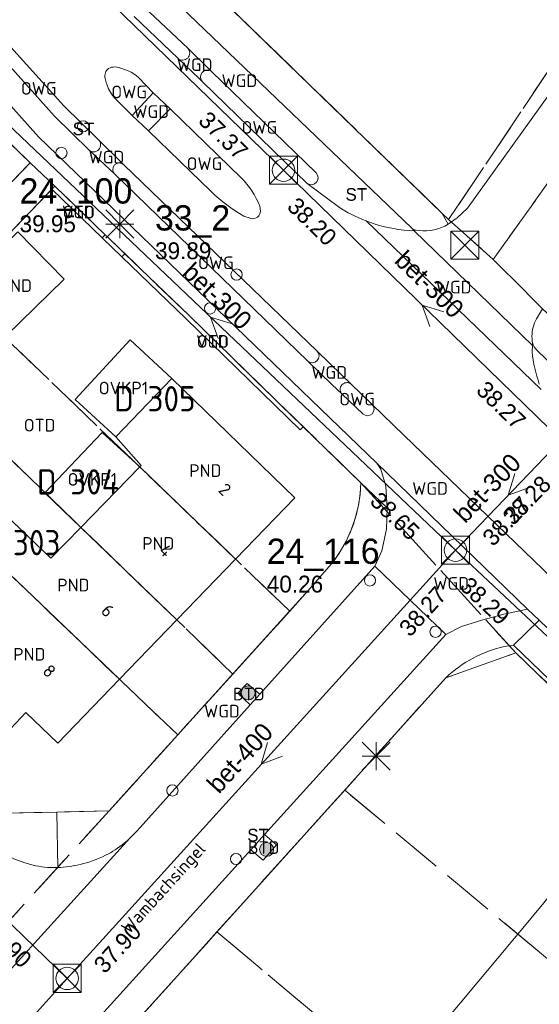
# Model space of a CAD drawing. Header units: metres. Extents: x 207644 to 210135, y 370459 to 373417.
# Tile 180 of 256: x 208944 to 208981, y 371761 to 371832. Entities that reach past the tile are written whole.
import ezdxf
from ezdxf.enums import TextEntityAlignment as Align

# ---------------------------------------------------------------- set-up
doc = ezdxf.new("R2010")
doc.units = ezdxf.units.M
doc.linetypes.add('HIDDEN2', pattern=[4.7625, 3.175, -1.5875])
for name, color, linetype in [('BTD', 7, 'Continuous'), ('combi_kolk', 7, 'Continuous'), ('CON_BxH300x300mm', 7, 'Continuous'), ('CON_BxH400x400mm', 7, 'Continuous'), ('DMM_BxH300x300mm', 7, 'Continuous'), ('DMM_BxH400x400mm', 7, 'Continuous'), ('GB', 1, 'Continuous'), ('GB07', 1, 'Continuous'), ('GB11', 1, 'Continuous'), ('INV_BxH300x300mm', 7, 'Continuous'), ('INV_BxH400x400mm', 7, 'Continuous'), ('KAD_perceelnummer', 212, 'Continuous'), ('KAD_sectie', 212, 'Continuous'), ('KAD_Vastgesteld_Perceel', 212, 'Continuous'), ('KO_INSPECTIE', 7, 'Continuous'), ('NAR', 7, 'Continuous'), ('NLV_inspectieput', 7, 'Continuous'), ('NNR_inspectieput', 7, 'Continuous'), ('NOD_inspectieput', 7, 'Continuous'), ('ORL', 7, 'Continuous'), ('OTD', 7, 'Continuous'), ('OVKP1', 7, 'Continuous'), ('OWG', 7, 'Continuous'), ('PIJL', 7, 'Continuous'), ('PND', 7, 'Continuous'), ('VGO', 7, 'Continuous'), ('WGD', 7, 'Continuous')]:
    doc.layers.add(name, color=color, linetype=linetype)
for name, color, linetype, lineweight in [('GBOR', 7, 'Continuous', 25), ('GMV', 7, 'Continuous', 25), ('GP1', 7, 'Continuous', 30), ('Q21_lantaarnpaal', 1, 'Continuous', 0), ('Q26_boom', 72, 'Continuous', 0), ('Q28_rioolput', 153, 'Continuous', 0)]:
    doc.layers.add(name, color=color, linetype=linetype, lineweight=lineweight)
doc.styles.add('ISO', font='isocpeur.ttf', dxfattribs={"height": 1})
doc.styles.add('ISOCP', font='ISOCP.shx', dxfattribs={"height": 1.8})

# ---------------------------------------------------------------- blocks, each defined once
blk = doc.blocks.new('ACMAP_ANN_TEMPLATE_Vastgesteld_Perceelnummer')
at = {"layer": 'KAD_perceelnummer', "style": 'ISOCP'}
blk.add_attdef('Perceelnummer', text='', height=1.8, dxfattribs=at).set_placement((0, 0), align=Align.MIDDLE)
at = {"layer": 'KAD_sectie', "style": 'ISOCP'}
blk.add_attdef('sectie', text='', height=1.8, dxfattribs=at).set_placement((-2.7, 0), align=Align.MIDDLE_RIGHT)
blk = doc.blocks.new('Q26')
blk.add_hatch(color=256).paths.add_polyline_path([(-0.452, -0.01, 1), (0.548, -0.01, 1)])
blk.add_circle((0.048, -0.01), 0.5)
blk = doc.blocks.new('Q21')
for p, q in [((-1, 1), (0, 0)), ((0, 1), (0, 0)), ((0, 0), (1, 1)), ((-1, 0), (0, 0)), ((-1, -1), (0, 0)), ((0, 0), (1, 0)), ((0, 0), (0, -1)), ((0, 0), (1, -1))]:
    blk.add_line(p, q)
blk = doc.blocks.new('Q28')
at = {"linetype": 'Continuous'}
for p, q in [((-1, -1), (1, 1)), ((-1, 1), (1, -1))]:
    blk.add_line(p, q, dxfattribs=at)
blk.add_lwpolyline([(1, 1), (1, -1), (-1, -1), (-1, 1)], close=True)

msp = doc.modelspace()

# ---------------------------------------------------------------- linework, layer by layer
at = {"layer": 'combi_kolk', "color": 253, "lineweight": 13}
for centre in [(208948.38, 371824), (208946.83, 371822.11), (208959.31, 371813.44), (208957.42, 371811.03), (208968.81, 371791.66), (208973.48, 371788), (208954.74, 371776.7), (208959.27, 371771.82)]:
    msp.add_circle(centre, 0.4, dxfattribs=at)
at = {"layer": 'CON_BxH300x300mm', "color": 253, "linetype": 'Continuous', "lineweight": 13}
for points in [[(208962.65, 371820.87), (208926.14, 371856.26)], [(208940, 371827), (208974.9, 371793.82)], [(208962.65, 371820.87), (208982.43, 371801.66)], [(208974.9, 371793.82), (208982.43, 371801.66)], [(208947.24, 371763.32), (208919.21, 371732.22)]]:
    msp.add_lwpolyline(points, dxfattribs=at)
at = {"layer": 'CON_BxH400x400mm', "color": 253, "linetype": 'Continuous', "lineweight": 13}
for points in [[(208947.24, 371763.32), (208974.9, 371793.82)], [(208974.9, 371793.82), (209010.2, 371760.71)], [(208917.79, 371791.82), (208947.24, 371763.32)]]:
    msp.add_lwpolyline(points, dxfattribs=at)
at = {"layer": 'GB', "color": 253, "linetype": 'Continuous', "lineweight": 13}
for points in [[(208954.687, 371806.031), (208950.7, 371801.877)], [(208963.464, 371797.544), (208954.687, 371806.031)], [(208952.407, 371799.739), (208948.218, 371795.441)], [(208952.407, 371799.739), (208952.504, 371799.838)], [(208959.238, 371793.174), (208963.464, 371797.544)], [(208948.218, 371795.441), (208946.083, 371793.251)], [(208955.051, 371788.844), (208959.238, 371793.174)], [(208955.051, 371788.844), (208950.969, 371784.623)], [(208946.57, 371780.074), (208950.969, 371784.623)], [(208940.353, 371778.085), (208944.306, 371782.264)], [(208944.306, 371782.264), (208946.57, 371780.074)], [(208979.335, 371766.476), (208984.776, 371773.02)], [(208973.796, 371759.813), (208979.335, 371766.476)]]:
    msp.add_lwpolyline(points, dxfattribs=at)
at = {"layer": 'GB07', "color": 253, "linetype": 'Continuous', "lineweight": 13}
for points in [[(208952.407, 371799.739), (208959.238, 371793.174)], [(208948.218, 371795.441), (208955.051, 371788.844)], [(208950.969, 371784.623), (208940.314, 371794.808)], [(208991.969, 371755.966), (208979.335, 371766.476)]]:
    msp.add_lwpolyline(points, dxfattribs=at)
at = {"layer": 'GB11', "color": 253, "linetype": 'Continuous', "lineweight": 13}
for points in [[(208939.598, 371812.454), (208943.719, 371816.494), (208947.027, 371813.12), (208942.905, 371809.079), (208939.598, 371812.454)], [(208952.504, 371799.838), (208950.7, 371801.877)], [(208946.083, 371793.251), (208942.225, 371796.907)]]:
    msp.add_lwpolyline(points, dxfattribs=at)
at = {"layer": 'GBOR', "color": 253, "linetype": 'Continuous', "lineweight": 13}
msp.add_lwpolyline([(208953.039, 371823.681), (208954.584, 371825.238)], dxfattribs=at)
at = {"layer": 'GMV', "color": 253, "linetype": 'Continuous', "lineweight": 13}
for points in [[(208946.481, 371844.452), (208973.958, 371817.802)], [(208944.614, 371821.409), (208922.543, 371842.744)], [(208975.757, 371818.162), (208991.359, 371839.922)], [(208971.785, 371816.745), (208954.192, 371833.625)], [(208952.698, 371832.522), (208955.828, 371829.565)], [(208947.002, 371825.455), (208941.669, 371831.359)], [(208952.02, 371831.818), (208955.127, 371828.848)], [(208940.94, 371830.731), (208946.329, 371824.732)], [(208939.862, 371829.201), (208945.197, 371823.256)], [(208955.828, 371829.565), (208957.521, 371827.917)], [(208955.127, 371828.848), (208956.661, 371827.377)], [(208949.965, 371827.81), (208949.945, 371827.719)], [(208950, 371827.897), (208949.965, 371827.81)], [(208950.047, 371827.978), (208950, 371827.897)], [(208950.11, 371828.047), (208950.047, 371827.978)], [(208950.196, 371828.116), (208950.11, 371828.047)], [(208950.293, 371828.169), (208950.196, 371828.116)], [(208950.398, 371828.205), (208950.293, 371828.169)], [(208950.507, 371828.223), (208950.398, 371828.205)], [(208951.335, 371828.053), (208951.069, 371828.151)], [(208951.597, 371827.945), (208951.335, 371828.053)], [(208951.793, 371827.852), (208951.597, 371827.945)], [(208951.98, 371827.743), (208951.793, 371827.852)], [(208952.16, 371827.622), (208951.98, 371827.743)], [(208964.971, 371820.682), (208957.521, 371827.917)], [(208949.962, 371827.314), (208950.013, 371827.118)], [(208950.013, 371827.118), (208950.079, 371826.926)], [(208952.33, 371827.489), (208952.16, 371827.622)], [(208953.378, 371826.39), (208952.33, 371827.489)], [(208956.889, 371827.158), (208956.661, 371827.377)], [(208964.348, 371819.934), (208956.889, 371827.158)], [(208950.079, 371826.926), (208950.187, 371826.67)], [(208950.187, 371826.67), (208950.316, 371826.424)], [(208950.316, 371826.424), (208950.47, 371826.192)], [(208953.378, 371826.39), (208951.874, 371824.766)], [(208953.378, 371826.39), (208954.584, 371825.238)], [(208950.47, 371826.192), (208950.65, 371825.98)], [(208950.65, 371825.98), (208951.874, 371824.766)], [(208949.478, 371823.037), (208947.002, 371825.455)], [(208959.632, 371820.344), (208954.584, 371825.238)], [(208946.329, 371824.732), (208948.796, 371822.306)], [(208951.874, 371824.766), (208953.039, 371823.681)], [(208953.039, 371823.681), (208957.494, 371819.352)], [(208945.197, 371823.256), (208969.31, 371800.002)], [(208950.965, 371821.574), (208949.478, 371823.037)], [(208950.63, 371820.582), (208948.796, 371822.306)], [(208920.529, 371796.479), (208944.614, 371821.409)], [(208944.614, 371821.409), (208946.357, 371819.736)], [(208951.285, 371821.259), (208950.965, 371821.574)], [(208965.038, 371807.99), (208951.285, 371821.259)], [(208964.376, 371807.286), (208950.63, 371820.582)], [(208946.149, 371819.519), (208922.397, 371794.727)], [(208946.149, 371819.519), (208946.357, 371819.736)], [(208949.744, 371816.056), (208946.149, 371819.519)], [(208949.952, 371816.272), (208946.357, 371819.736)], [(208964.348, 371819.934), (208966.543, 371818.283)], [(208961.003, 371817.963), (208960.955, 371818.31)], [(208975.028, 371817.478), (208975.757, 371818.162)], [(208959.835, 371817.604), (208960.342, 371817.43)], [(208981.014, 371805.256), (208968.531, 371817.259)], [(208973.958, 371817.802), (208974.386, 371817.03)], [(208974.386, 371817.03), (208975.028, 371817.478)], [(208971.785, 371816.745), (208971.967, 371816.563)], [(208971.967, 371816.563), (208980.381, 371808.392)], [(208972.293, 371816.577), (208972.1, 371816.598)], [(208949.744, 371816.056), (208949.952, 371816.272)], [(208951.145, 371814.706), (208949.744, 371816.056)], [(208951.145, 371814.706), (208951.353, 371814.922)], [(208951.145, 371814.706), (208955.691, 371810.325)], [(208951.353, 371814.922), (208955.9, 371810.541)], [(208981.102, 371811.011), (208980.679, 371810.281)], [(208955.691, 371810.325), (208963.848, 371802.394)], [(208955.9, 371810.541), (208964.057, 371802.61)], [(208980.354, 371808.862), (208980.353, 371809.063)], [(208980.381, 371808.392), (208980.356, 371807.939)], [(208980.381, 371808.392), (208980.392, 371808.585)], [(208980.7, 371808.059), (209006.801, 371782.869)], [(208965.038, 371807.99), (208966.78, 371806.311)], [(208964.376, 371807.286), (208966.102, 371805.608)], [(208966.78, 371806.311), (208967.442, 371805.671)], [(208966.102, 371805.608), (208966.831, 371804.917)], [(208966.691, 371805.311), (208966.689, 371805.268)], [(208966.689, 371805.268), (208966.69, 371805.225)], [(208966.69, 371805.225), (208966.695, 371805.182)], [(208966.698, 371805.354), (208966.691, 371805.311)], [(208966.708, 371805.396), (208966.698, 371805.354)], [(208966.722, 371805.437), (208966.708, 371805.396)], [(208966.739, 371805.476), (208966.722, 371805.437)], [(208966.76, 371805.514), (208966.739, 371805.476)], [(208966.784, 371805.55), (208966.76, 371805.514)], [(208966.811, 371805.584), (208966.784, 371805.55)], [(208966.841, 371805.615), (208966.811, 371805.584)], [(208966.874, 371805.643), (208966.841, 371805.615)], [(208966.909, 371805.669), (208966.874, 371805.643)], [(208966.946, 371805.691), (208966.909, 371805.669)], [(208966.985, 371805.709), (208966.946, 371805.691)], [(208967.025, 371805.725), (208966.985, 371805.709)], [(208967.067, 371805.736), (208967.025, 371805.725)], [(208967.109, 371805.744), (208967.067, 371805.736)], [(208967.152, 371805.748), (208967.109, 371805.744)], [(208967.196, 371805.749), (208967.152, 371805.748)], [(208967.239, 371805.745), (208967.196, 371805.749)], [(208967.281, 371805.738), (208967.239, 371805.745)], [(208967.323, 371805.727), (208967.281, 371805.738)], [(208967.364, 371805.712), (208967.323, 371805.727)], [(208967.403, 371805.694), (208967.364, 371805.712)], [(208967.442, 371805.671), (208967.403, 371805.694)], [(208968.972, 371804.193), (208967.442, 371805.671)], [(208966.695, 371805.182), (208966.704, 371805.139)], [(208966.704, 371805.139), (208966.717, 371805.098)], [(208966.717, 371805.098), (208966.733, 371805.058)], [(208966.733, 371805.058), (208966.752, 371805.02)], [(208966.752, 371805.02), (208966.775, 371804.983)], [(208966.775, 371804.983), (208966.802, 371804.949)], [(208966.802, 371804.949), (208966.831, 371804.917)], [(208966.831, 371804.917), (208968.301, 371803.521)], [(208968.972, 371804.193), (208971.229, 371802.014)], [(208963.848, 371802.394), (208964.057, 371802.61)], [(208964.057, 371802.61), (208968.161, 371798.619)], [(208971.229, 371802.014), (208981.82, 371791.791)], [(208969.31, 371800.002), (208969.586, 371799.578)], [(208980.039, 371789.62), (208969.31, 371800.002)], [(208969.586, 371799.578), (208969.951, 371798.371)], [(208968.161, 371798.619), (208970.033, 371796.842)], [(208969.951, 371798.371), (208970.033, 371796.842)], [(208969.987, 371795.311), (208970.033, 371796.842)], [(208969.655, 371793.776), (208969.987, 371795.311)], [(208969.158, 371792.686), (208969.655, 371793.776)], [(208969.158, 371792.686), (208960.969, 371783.571)], [(208964.42, 371790.939), (208966.205, 371793.007)], [(208974.219, 371787.8), (208969.158, 371792.686)], [(208950.228, 371775.25), (208964.42, 371790.939)], [(208978.337, 371789.247), (208976.853, 371788.852)], [(208980.039, 371789.62), (208978.337, 371789.247)], [(208980.866, 371788.826), (208980.039, 371789.62)], [(208976.853, 371788.852), (208975.328, 371788.387)], [(208979.03, 371787.044), (208980.866, 371788.826)], [(208996.165, 371774.144), (208980.866, 371788.826)], [(208974.219, 371787.8), (208961.309, 371773.559)], [(208975.328, 371788.387), (208974.219, 371787.8)], [(208979.03, 371787.044), (208978.398, 371786.966)], [(208992.629, 371773.98), (208979.03, 371787.044)], [(208974.217, 371784.724), (208896.779, 371698.779)], [(208960.073, 371784.328), (208959.394, 371783.624)], [(208960.969, 371783.571), (208960.073, 371784.328)], [(208959.394, 371783.624), (208960.283, 371782.807)], [(208960.969, 371783.571), (208960.283, 371782.807)], [(208960.283, 371782.807), (208952.436, 371774.072)], [(208942.775, 371775.08), (208946.502, 371775.165)], [(208946.502, 371775.165), (208950.228, 371775.25)], [(208946.502, 371775.165), (208946.564, 371771.213)], [(208937.405, 371757.599), (208951.71, 371773.299)], [(208961.309, 371773.559), (208960.32, 371772.468)], [(208961.309, 371773.559), (208962.153, 371772.83)], [(208960.32, 371772.468), (208946.452, 371757.169)], [(208961.191, 371771.74), (208960.32, 371772.468)], [(208962.153, 371772.83), (208961.191, 371771.74)]]:
    msp.add_lwpolyline(points, dxfattribs=at)
for points in [[(208955.127, 371828.848, 0.971795), (208955.828, 371829.565)], [(208949.945, 371827.719, 0.10116), (208949.962, 371827.314)], [(208951.069, 371828.151, 0.110333), (208950.507, 371828.223)], [(208957.521, 371827.917, 0.916645), (208956.889, 371827.158)], [(208948.796, 371822.306, 0.970312), (208949.478, 371823.037)], [(208951.285, 371821.259, 0.996998), (208950.63, 371820.582)], [(208964.348, 371819.934, 0.937262), (208964.971, 371820.682)], [(208960.955, 371818.31, 0.103907), (208959.632, 371820.344)], [(208957.494, 371819.352, 0.062363), (208959.835, 371817.604)], [(208960.342, 371817.43, 0.467353), (208961.003, 371817.963)], [(208968.531, 371817.259, -0.054402), (208966.543, 371818.283)], [(208968.531, 371817.259, 0.011774), (208969.037, 371817.079)], [(208971.967, 371816.563, -0.071732), (208969.037, 371817.079)], [(208972.1, 371816.598, -0.173793), (208971.785, 371816.745)], [(208974.386, 371817.03, -0.162845), (208972.293, 371816.577)], [(208980.353, 371809.063, -0.134669), (208980.679, 371810.281)], [(208980.392, 371808.585, -0.06524), (208980.354, 371808.862)], [(208980.392, 371808.585, 0.13675), (208980.7, 371808.059)], [(208964.376, 371807.286, 0.976596), (208965.038, 371807.99)], [(208980.356, 371807.939, 0.054793), (208980.874, 371805.641)], [(208968.972, 371804.193, -0.98064), (208968.301, 371803.521)], [(208966.205, 371793.007, 0.157831), (208968.161, 371798.619)], [(208978.398, 371786.966, 0.135894), (208974.217, 371784.724)], [(208952.436, 371774.072, -0.031344), (208951.71, 371773.299)], [(208951.71, 371773.299, -0.017232), (208951.308, 371772.946)], [(208951.308, 371772.946, -0.059884), (208949.968, 371772.084)], [(208943.067, 371772.004, 0.038728), (208944.617, 371771.438)], [(208949.968, 371772.084, -0.0548), (208948.16, 371771.431)], [(208944.617, 371771.438, 0.066724), (208946.25, 371771.209)], [(208946.25, 371771.209, 0.012737), (208946.564, 371771.213)], [(208946.564, 371771.213, 0.051446), (208948.16, 371771.431)]]:
    msp.add_lwpolyline(points, format="xyb", dxfattribs=at)
at = {"layer": 'GP1', "color": 253, "linetype": 'Continuous', "lineweight": 13}
for points in [[(208951.74, 371808.797), (208947.811, 371804.549)], [(208954.687, 371806.031), (208951.74, 371808.797)], [(208947.811, 371804.549), (208950.7, 371801.877)], [(208949.742, 371802.186), (208945.652, 371797.901)], [(208952.407, 371799.739), (208949.742, 371802.186)], [(208945.652, 371797.901), (208948.218, 371795.441)]]:
    msp.add_lwpolyline(points, dxfattribs=at)
at = {"layer": 'KAD_Vastgesteld_Perceel', "color": 253, "linetype": 'HIDDEN2', "lineweight": 13}
for points in [[(209081.151, 371959.745), (209027.987, 371885.191), (209027.601, 371884.649), (208977.594, 371814.521), (208974.416, 371817.357), (208998.117, 371852.73), (208974.838, 371871.575), (208948.482, 371842.51), (208946.302, 371844.625), (208941.251, 371849.497), (208966.769, 371884.446), (208953.789, 371893.715), (208942.407, 371901.842), (208948.986, 371911.039), (208957.713, 371923.239), (208941.759, 371935.378), (208950.584, 371947.852), (208953.278, 371951.66), (208980.681, 371990.395), (209001.292, 372019.529), (209022.433, 372003.703), (209023.471, 372002.926), (209024.426, 372002.211), (209081.151, 371959.745)], [(209031.1, 371763.609), (209030.992, 371763.717), (208981.102, 371811.011), (208977.594, 371814.521), (209027.601, 371884.649), (209091.048, 371839.277), (209031.1, 371763.609)], [(208948.482, 371842.51), (208974.838, 371871.575), (208998.117, 371852.73), (208974.416, 371817.357), (208973.958, 371817.802), (208948.482, 371842.51)], [(208915.623, 371835.499), (208922.543, 371842.744), (208944.614, 371821.409), (208937.518, 371814.064), (208915.623, 371835.499)], [(208920.529, 371796.479), (208929.19, 371805.444), (208933.392, 371809.793), (208937.518, 371814.064), (208944.614, 371821.409), (208946.357, 371819.736), (208939.271, 371812.364), (208935.15, 371808.056), (208930.997, 371803.715), (208922.397, 371794.727), (208920.529, 371796.479)], [(208966.205, 371793.007), (208964.42, 371790.939), (208963.091, 371789.47), (208939.271, 371812.364), (208946.357, 371819.736), (208955.9, 371810.541), (208968.161, 371798.619), (208968.104, 371797.758), (208967.97, 371796.906), (208967.76, 371796.069), (208967.476, 371795.254), (208967.12, 371794.468), (208966.695, 371793.717), (208966.205, 371793.007)], [(208959.041, 371784.993), (208935.15, 371808.056), (208939.271, 371812.364), (208963.091, 371789.47), (208959.041, 371784.993)], [(208955.118, 371780.656), (208930.997, 371803.715), (208935.15, 371808.056), (208959.041, 371784.993), (208955.118, 371780.656)], [(208950.228, 371775.25), (208942.775, 371775.08), (208939.939, 371777.794), (208937.772, 371779.887), (208942.126, 371784.455), (208940.091, 371786.384), (208939.735, 371786.724), (208939.84, 371786.847), (208937.927, 371788.662), (208935.772, 371790.717), (208931.647, 371786.505), (208931.299, 371786.136), (208922.397, 371794.727), (208930.997, 371803.715), (208955.118, 371780.656), (208950.228, 371775.25)], [(208967.012, 371776.728), (208974.217, 371784.724), (208979.195, 371786.496), (209007.312, 371759.591), (208999.165, 371749.98), (208967.012, 371776.728)], [(208957.906, 371766.622), (208967.012, 371776.728), (208999.165, 371749.98), (208990.328, 371739.441), (208957.906, 371766.622)], [(208981.707, 371729.19), (208948.843, 371756.563), (208957.906, 371766.622), (208990.328, 371739.441), (208981.707, 371729.19)]]:
    msp.add_lwpolyline(points, close=True, dxfattribs=at)
for points in [[(208851.77, 371931.197), (208873.175, 371910.583), (208875.387, 371913.263), (208889.931, 371897.287), (208899.956, 371887.644), (208899.182, 371886.829), (208902.089, 371884.007), (208918.353, 371868.213), (208917.118, 371866.486), (208925.331, 371859.327), (208939.306, 371847.417), (208939.583, 371847.722), (208941.251, 371849.497), (208946.302, 371844.625), (208948.482, 371842.51), (208973.958, 371817.802), (208974.416, 371817.357), (208977.594, 371814.521), (208981.102, 371811.011), (209030.992, 371763.717)], [(209030.058, 371730.25), (209015.609, 371741.356), (209020.648, 371747.869), (209011.018, 371756.05), (209007.312, 371759.591), (208979.195, 371786.496), (208968.161, 371798.619), (208955.9, 371810.541), (208946.357, 371819.736), (208944.614, 371821.409), (208922.543, 371842.744), (208920.802, 371844.391), (208898.804, 371865.584), (208897.079, 371867.251), (208875.148, 371888.384), (208873.915, 371889.571), (208853.958, 371908.803), (208852.19, 371910.508), (208832.237, 371929.766)], [(208891.76, 371824.329), (208896.791, 371819.47), (208898.619, 371817.696), (208906.871, 371809.748), (208909.046, 371807.645), (208911.086, 371805.673), (208913.393, 371803.444), (208917.706, 371799.276), (208920.529, 371796.479), (208922.397, 371794.727), (208931.299, 371786.136), (208931.331, 371786.106), (208933.429, 371784.081), (208935.723, 371781.865), (208937.772, 371779.887), (208939.939, 371777.794), (208942.775, 371775.08), (208950.228, 371775.25), (208935.626, 371759.203), (208935.699, 371766.868), (208921.935, 371780.198), (208917.952, 371784.059), (208895.916, 371805.329), (208885, 371815.865)], [(208935.626, 371759.203), (208950.228, 371775.25), (208950.228, 371775.25), (208955.118, 371780.656), (208959.041, 371784.993), (208963.091, 371789.47), (208964.42, 371790.939), (208966.205, 371793.007), (208966.695, 371793.717), (208967.12, 371794.468), (208967.476, 371795.254), (208967.76, 371796.069), (208967.97, 371796.906), (208968.104, 371797.758), (208968.161, 371798.619), (208979.195, 371786.496), (208974.217, 371784.724), (208967.012, 371776.728), (208957.906, 371766.622), (208948.843, 371756.563)]]:
    msp.add_lwpolyline(points, dxfattribs=at)
at = {"layer": 'NOD_inspectieput', "color": 253, "lineweight": 13}
for centre in [(208962.65, 371820.87), (208974.9, 371793.82), (208947.24, 371763.32)]:
    msp.add_circle(centre, 0.8, dxfattribs=at)
at = {"layer": 'PIJL', "color": 253, "lineweight": 13}
for points in [[(208974.07, 371810.78), (208972.54, 371811.27), (208973.07, 371809.75)], [(208958.99, 371809.94), (208957.45, 371810.41), (208958, 371808.9)], [(208979.14, 371799.28), (208978.66, 371797.74), (208980.18, 371798.28)], [(208961.5, 371780.12), (208961.07, 371778.57), (208962.57, 371779.15)]]:
    msp.add_lwpolyline(points, dxfattribs=at)

# ---------------------------------------------------------------- block references
at = {"layer": 'KAD_Vastgesteld_Perceel', "color": 253, "linetype": 'HIDDEN2', "lineweight": 13}
ref = msp.add_blockref('ACMAP_ANN_TEMPLATE_Vastgesteld_Perceelnummer', (208954.676, 371804.603), dxfattribs=at)
ref.add_attrib('Perceelnummer', '305', dxfattribs={"layer": 'KAD_perceelnummer', "lineweight": 13, "height": 1.8, "style": 'ISOCP'}).set_placement((208954.676, 371804.603), align=Align.MIDDLE)
ref.add_attrib('sectie', 'D', dxfattribs={"layer": 'KAD_sectie', "lineweight": 13, "height": 1.8, "style": 'ISOCP'}).set_placement((208951.976, 371804.603), align=Align.MIDDLE_RIGHT)
ref = msp.add_blockref('ACMAP_ANN_TEMPLATE_Vastgesteld_Perceelnummer', (208949.187, 371798.679), dxfattribs=at)
ref.add_attrib('Perceelnummer', '304', dxfattribs={"layer": 'KAD_perceelnummer', "lineweight": 13, "height": 1.8, "style": 'ISOCP'}).set_placement((208949.187, 371798.679), align=Align.MIDDLE)
ref.add_attrib('sectie', 'D', dxfattribs={"layer": 'KAD_sectie', "lineweight": 13, "height": 1.8, "style": 'ISOCP'}).set_placement((208946.487, 371798.679), align=Align.MIDDLE_RIGHT)
ref = msp.add_blockref('ACMAP_ANN_TEMPLATE_Vastgesteld_Perceelnummer', (208945.064, 371794.356), dxfattribs=at)
ref.add_attrib('Perceelnummer', '303', dxfattribs={"layer": 'KAD_perceelnummer', "lineweight": 13, "height": 1.8, "style": 'ISOCP'}).set_placement((208945.064, 371794.356), align=Align.MIDDLE)
ref.add_attrib('sectie', 'D', dxfattribs={"layer": 'KAD_sectie', "lineweight": 13, "height": 1.8, "style": 'ISOCP'}).set_placement((208942.364, 371794.356), align=Align.MIDDLE_RIGHT)
at = {"layer": 'Q21_lantaarnpaal', "color": 253}
for p in [(208950.984, 371817.043), (208969.247, 371779.146)]:
    msp.add_blockref('Q21', p, dxfattribs=at)
at = {"layer": 'Q26_boom', "color": 253}
for p in [(208960.088, 371783.661), (208961.4, 371772.508)]:
    msp.add_blockref('Q26', p, dxfattribs=at)
at = {"layer": 'Q28_rioolput', "color": 253}
for p in [(208962.648, 371820.87), (208975.572, 371815.539), (208974.898, 371793.817), (208947.244, 371763.323)]:
    msp.add_blockref('Q28', p, dxfattribs=at)

# ---------------------------------------------------------------- texts
at = {"layer": 'BTD', "color": 253, "linetype": 'Continuous', "lineweight": 13, "style": 'ISO'}
for p in [(208960.182, 371783.568), (208961.237, 371772.636)]:
    msp.add_text('BTD', height=0.9, dxfattribs=at).set_placement(p, align=Align.MIDDLE_CENTER)
at = {"layer": 'DMM_BxH300x300mm', "color": 253, "lineweight": 13}
for rotation, p in [(315.84, (208970.48, 371814.34)), (316.45, (208955.35, 371813.47)), (46.16, (208975.59, 371795.67))]:
    msp.add_text('bet-300', height=1.3, rotation=rotation, dxfattribs=at).set_placement(p)
at = {"layer": 'DMM_BxH400x400mm', "color": 253, "lineweight": 13}
msp.add_text('bet-400', height=1.3, rotation=47.8, dxfattribs=at).set_placement((208958.05, 371776.4))
at = {"layer": 'INV_BxH300x300mm', "color": 253, "lineweight": 13}
for s, rotation, p in [('37.37', 315.89, (208956.51, 371824.31)), ('38.20', 315.84, (208962.83, 371818.19)), ('38.27', 315.84, (208976.3, 371805.11)), ('38.28', 46.16, (208979.02, 371795.51)), ('38.65', 316.45, (208968.73, 371797.2)), ('38.27', 46.16, (208977.58, 371794.02))]:
    msp.add_text(s, height=1.2, rotation=rotation, dxfattribs=at).set_placement(p)
at = {"layer": 'INV_BxH400x400mm', "color": 253, "lineweight": 13}
for s, rotation, p in [('38.27', 47.8, (208971.67, 371787.57)), ('38.29', 316.83, (208975.13, 371791.14)), ('37.90', 315.94, (208941.1, 371766.76)), ('37.90', 47.8, (208949.92, 371763.59))]:
    msp.add_text(s, height=1.2, rotation=rotation, dxfattribs=at).set_placement(p)
at = {"layer": 'KO_INSPECTIE', "color": 253, "lineweight": 13}
for p in [(208947.63, 371823.37), (208967.07, 371818.7), (208960.07, 371773.07)]:
    msp.add_text('ST', height=0.9, dxfattribs=at).set_placement(p)
at = {"layer": 'NAR', "color": 253, "linetype": 'Continuous', "lineweight": 13, "style": 'ISO'}
for s, p in [('2', (208958.472, 371798.136)), ('4', (208954.264, 371793.785)), ('6', (208950.126, 371789.505)), ('8', (208945.97, 371785.207))]:
    msp.add_text(s, height=0.9, rotation=316, dxfattribs=at).set_placement(p, align=Align.MIDDLE_CENTER)
at = {"layer": 'NLV_inspectieput', "color": 253, "lineweight": 13}
for s, p in [('39.95', (208943.85, 371816.46)), ('39.89', (208953.5, 371814.54)), ('40.26', (208961.46, 371790.8))]:
    msp.add_text(s, height=1.2, dxfattribs=at).set_placement(p)
at = {"layer": 'NNR_inspectieput', "color": 253, "lineweight": 13}
for s, p in [('24_100', (208943.85, 371818.5)), ('33_2', (208953.5, 371816.58)), ('24_116', (208961.46, 371792.84))]:
    msp.add_text(s, height=1.8, dxfattribs=at).set_placement(p)
at = {"layer": 'ORL', "color": 253, "linetype": 'Continuous', "lineweight": 13, "style": 'ISO'}
msp.add_text('Wambachsingel', height=0.9, rotation=47.7, dxfattribs=at).set_placement((208954.09, 371769.755), align=Align.MIDDLE_CENTER)
at = {"layer": 'OTD', "color": 253, "linetype": 'Continuous', "lineweight": 13, "style": 'ISO'}
for p in [(208948.051, 371817.896), (208957.601, 371808.678), (208945.279, 371802.716)]:
    msp.add_text('OTD', height=0.9, dxfattribs=at).set_placement(p, align=Align.MIDDLE_CENTER)
at = {"layer": 'OVKP1', "color": 253, "linetype": 'Continuous', "lineweight": 13, "style": 'ISO'}
for p in [(208951.249, 371805.358), (208949.03, 371798.857)]:
    msp.add_text('OVKP1', height=0.9, dxfattribs=at).set_placement(p, align=Align.MIDDLE_CENTER)
at = {"layer": 'OWG', "color": 253, "linetype": 'Continuous', "lineweight": 13, "style": 'ISO'}
for p in [(208945.215, 371826.703), (208951.656, 371826.45), (208960.933, 371823.922), (208957.021, 371821.344), (208957.835, 371814.277), (208967.897, 371804.568)]:
    msp.add_text('OWG', height=0.9, dxfattribs=at).set_placement(p, align=Align.MIDDLE_CENTER)
at = {"layer": 'PND', "color": 253, "linetype": 'Continuous', "lineweight": 13, "style": 'ISO'}
for p in [(208943.582, 371812.654), (208957.082, 371799.481), (208953.728, 371794.295), (208947.683, 371791.328), (208944.544, 371786.4)]:
    msp.add_text('PND', height=0.9, dxfattribs=at).set_placement(p, align=Align.MIDDLE_CENTER)
at = {"layer": 'VGO', "color": 253, "linetype": 'Continuous', "lineweight": 13, "style": 'ISO'}
for p in [(208948.051, 371817.896), (208957.601, 371808.678)]:
    msp.add_text('VGO', height=0.9, dxfattribs=at).set_placement(p, align=Align.MIDDLE_CENTER)
at = {"layer": 'WGD', "color": 253, "linetype": 'Continuous', "lineweight": 13, "style": 'ISO'}
for p in [(208956.324, 371828.391), (208959.509, 371827.255), (208953.229, 371825.051), (208950.041, 371821.81), (208974.773, 371812.548), (208965.909, 371806.474), (208973.09, 371798.211), (208974.599, 371791.443), (208958.268, 371782.351)]:
    msp.add_text('WGD', height=0.9, dxfattribs=at).set_placement(p, align=Align.MIDDLE_CENTER)

doc.saveas('drawing.dxf')
